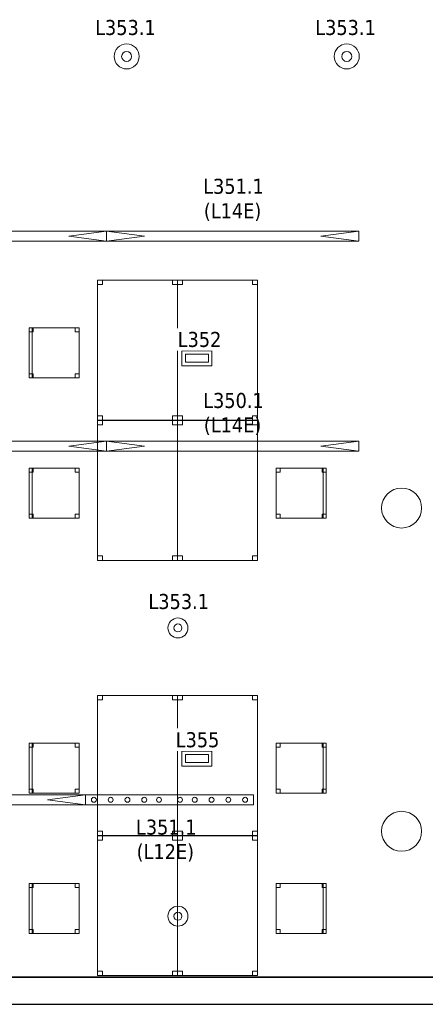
# Model space of a CAD drawing. Header units: metres. Extents: x 397.7 to 427.5, y 12.7 to 28.4.
# Tile 129 of 147: x 417.2 to 421.2, y 12.8 to 22.7. Entities that reach past the tile are written whole.
import ezdxf

# ---------------------------------------------------------------- set-up
doc = ezdxf.new("R2010")
doc.units = ezdxf.units.M
doc.layers.add('01_SUELOS', color=7, linetype='Continuous', lineweight=25, true_color=0x007f00)
for name, color, linetype, lineweight in [('02_MOBILIARIO', 7, 'Continuous', 18), ('A-COLS-____-MCUT', 7, 'Continuous', 18), ('A-COLS-____-OTLN', 7, 'Continuous', 18), ('A-DETL-____-MBND', 7, 'Continuous', 18), ('A-DETL-GENF-OTLN', 7, 'Continuous', 18), ('A-WALL-____-MCUT', 7, 'Continuous', 25), ('A-WALL-____-OTLN', 7, 'Continuous', 25), ('E-LITE-____-IDEN', 7, 'Continuous', 30), ('E-LITE-EQPM-IDEN', 7, 'Continuous', 30)]:
    doc.layers.add(name, color=color, linetype=linetype, lineweight=lineweight)
doc.styles.add('Tahoma_4', font='tahoma.ttf', dxfattribs={"height": 0.15})

# ---------------------------------------------------------------- blocks, each defined once
blk = doc.blocks.new('Family - Cadira d_Oficina_P3-156147-06_ENLLUMENAT_P3')
at = {"layer": 'A-DETL-____-MBND', "color": 253, "true_color": 0xaaaaaa}
for p, q in [((0, 0), (0, 0.5)), ((0, 0.5), (0.03, 0.5)), ((0.03, 0.5), (0, 0.5)), ((0, 0.5), (0, 0)), ((0, 0.46), (0, 0.5)), ((0, 0.5), (0.04, 0.5)), ((0.04, 0.5), (0, 0.5)), ((0, 0.5), (0, 0.46)), ((0, 0.5), (0.5, 0.5)), ((0, 0), (0, 0.5)), ((0.5, 0.5), (0, 0.5)), ((0, 0.5), (0, 0)), ((0.03, 0.5), (0.03, 0)), ((0.03, 0), (0.03, 0.5)), ((0.04, 0.5), (0.04, 0.46)), ((0.04, 0.46), (0.04, 0.5)), ((0.46, 0.46), (0.46, 0.5)), ((0.46, 0.5), (0.5, 0.5)), ((0.5, 0.5), (0.46, 0.5)), ((0.46, 0.5), (0.46, 0.46)), ((0.5, 0.5), (0.5, 0)), ((0.5, 0), (0.5, 0.5)), ((0.5, 0.5), (0.5, 0.46)), ((0.5, 0.46), (0.5, 0.5)), ((0.04, 0.46), (0, 0.46)), ((0, 0.46), (0.04, 0.46)), ((0.5, 0.46), (0.46, 0.46)), ((0.46, 0.46), (0.5, 0.46)), ((0, 0), (0, 0.04)), ((0, 0.04), (0.04, 0.04)), ((0.04, 0.04), (0, 0.04)), ((0, 0.04), (0, 0)), ((0.03, 0), (0, 0)), ((0, 0), (0.03, 0)), ((0.04, 0), (0, 0)), ((0, 0), (0.04, 0)), ((0.5, 0), (0, 0)), ((0, 0), (0.5, 0)), ((0.04, 0.04), (0.04, 0)), ((0.04, 0), (0.04, 0.04)), ((0.46, 0), (0.46, 0.04)), ((0.46, 0.04), (0.5, 0.04)), ((0.5, 0.04), (0.46, 0.04)), ((0.46, 0.04), (0.46, 0)), ((0.5, 0), (0.46, 0)), ((0.46, 0), (0.5, 0)), ((0.5, 0.04), (0.5, 0)), ((0.5, 0), (0.5, 0.04))]:
    blk.add_line(p, q, dxfattribs=at)
blk = doc.blocks.new('Family - Cadira d_Oficina_P3-156170-06_ENLLUMENAT_P3')
at = {"layer": 'A-DETL-____-MBND', "color": 253, "true_color": 0xaaaaaa}
for p, q in [((0, 0.5), (0.5, 0.5)), ((0, 0), (0, 0.5)), ((0.5, 0.5), (0, 0.5)), ((0, 0.5), (0, 0)), ((0, 0.46), (0, 0.5)), ((0, 0.5), (0.04, 0.5)), ((0.04, 0.5), (0, 0.5)), ((0, 0.5), (0, 0.46)), ((0, 0), (0, 0.5)), ((0, 0.5), (0.03, 0.5)), ((0.03, 0.5), (0, 0.5)), ((0, 0.5), (0, 0)), ((0.03, 0.5), (0.03, 0)), ((0.03, 0), (0.03, 0.5)), ((0.04, 0.5), (0.04, 0.46)), ((0.04, 0.46), (0.04, 0.5)), ((0.46, 0.46), (0.46, 0.5)), ((0.46, 0.5), (0.5, 0.5)), ((0.5, 0.5), (0.46, 0.5)), ((0.46, 0.5), (0.46, 0.46)), ((0.5, 0.5), (0.5, 0.46)), ((0.5, 0.46), (0.5, 0.5)), ((0.5, 0.5), (0.5, 0)), ((0.5, 0), (0.5, 0.5)), ((0.04, 0.46), (0, 0.46)), ((0, 0.46), (0.04, 0.46)), ((0.5, 0.46), (0.46, 0.46)), ((0.46, 0.46), (0.5, 0.46)), ((0, 0), (0, 0.04)), ((0, 0.04), (0.04, 0.04)), ((0.04, 0.04), (0, 0.04)), ((0, 0.04), (0, 0)), ((0.04, 0), (0, 0)), ((0, 0), (0.04, 0)), ((0.5, 0), (0, 0)), ((0, 0), (0.5, 0)), ((0.03, 0), (0, 0)), ((0, 0), (0.03, 0)), ((0.04, 0.04), (0.04, 0)), ((0.04, 0), (0.04, 0.04)), ((0.46, 0), (0.46, 0.04)), ((0.46, 0.04), (0.5, 0.04)), ((0.5, 0.04), (0.46, 0.04)), ((0.46, 0.04), (0.46, 0)), ((0.5, 0), (0.46, 0)), ((0.46, 0), (0.5, 0)), ((0.5, 0.04), (0.5, 0)), ((0.5, 0), (0.5, 0.04))]:
    blk.add_line(p, q, dxfattribs=at)
blk = doc.blocks.new('Family - Pilar P3-156191-06_ENLLUMENAT_P3')
at = {"layer": 'A-COLS-____-MCUT', "color": 253, "true_color": 0xaaaaaa}
for start, end in [(360, 180), (180, 360)]:
    blk.add_arc((0.2, 0.2), 0.2, start, end, dxfattribs=at)
at = {"layer": 'A-COLS-____-OTLN', "color": 253, "true_color": 0xaaaaaa}
for start, end in [(360, 180), (180, 360)]:
    blk.add_arc((0.2, 0.2), 0.2, start, end, dxfattribs=at)
blk = doc.blocks.new('Family - Taula 140X80_P3-156215-06_ENLLUMENAT_P3')
at = {"layer": 'A-DETL-____-MBND', "color": 253, "true_color": 0xaaaaaa}
for p, q in [((0, 1.3973), (0.8001, 1.3973)), ((0, 0), (0, 1.3973)), ((0.8001, 1.3973), (0, 1.3973)), ((0, 1.3973), (0, 0)), ((0, 1.3973), (0.05, 1.3973)), ((0, 1.3536), (0, 1.3973)), ((0.05, 1.3973), (0, 1.3973)), ((0, 1.3973), (0, 1.3536)), ((0.05, 1.3973), (0.05, 1.3536)), ((0.05, 1.3536), (0.05, 1.3973)), ((0.7501, 1.3973), (0.8001, 1.3973)), ((0.7501, 1.3536), (0.7501, 1.3973)), ((0.8001, 1.3973), (0.7501, 1.3973)), ((0.7501, 1.3973), (0.7501, 1.3536)), ((0.8001, 1.3973), (0.8001, 0)), ((0.8001, 0), (0.8001, 1.3973)), ((0.8001, 1.3973), (0.8001, 1.3536)), ((0.8001, 1.3536), (0.8001, 1.3973)), ((0.05, 1.3536), (0, 1.3536)), ((0, 1.3536), (0.05, 1.3536)), ((0.8001, 1.3536), (0.7501, 1.3536)), ((0.7501, 1.3536), (0.8001, 1.3536)), ((0, 0.0438), (0.05, 0.0438)), ((0, 0), (0, 0.0438)), ((0.05, 0.0438), (0, 0.0438)), ((0, 0.0438), (0, 0)), ((0, 0), (0.05, 0)), ((0.8001, 0), (0, 0)), ((0, 0), (0.8001, 0)), ((0.05, 0.0438), (0.05, 0)), ((0.05, 0), (0.05, 0.0438)), ((0.7501, 0.0438), (0.8001, 0.0438)), ((0.7501, 0), (0.7501, 0.0438)), ((0.8001, 0.0438), (0.7501, 0.0438)), ((0.7501, 0.0438), (0.7501, 0)), ((0.7501, 0), (0.8001, 0)), ((0.8001, 0.0438), (0.8001, 0)), ((0.8001, 0), (0.8001, 0.0438)), ((0.05, 0), (0, 0)), ((0.8001, 0), (0.7501, 0))]:
    blk.add_line(p, q, dxfattribs=at)
blk = doc.blocks.new('Family - Cadira d_Oficina_P3-156233-06_ENLLUMENAT_P3')
at = {"layer": 'A-DETL-____-MBND', "color": 253, "true_color": 0xaaaaaa}
for p, q in [((0, 0.46), (0, 0.5)), ((0, 0.5), (0.04, 0.5)), ((0.04, 0.5), (0, 0.5)), ((0, 0.5), (0, 0.46)), ((0, 0), (0, 0.5)), ((0, 0.5), (0.5, 0.5)), ((0.5, 0.5), (0, 0.5)), ((0, 0.5), (0, 0)), ((0.04, 0.5), (0.04, 0.46)), ((0.04, 0.46), (0.04, 0.5)), ((0.46, 0.46), (0.46, 0.5)), ((0.46, 0.5), (0.5, 0.5)), ((0.5, 0.5), (0.46, 0.5)), ((0.46, 0.5), (0.46, 0.46)), ((0.47, 0), (0.47, 0.5)), ((0.47, 0.5), (0.5, 0.5)), ((0.5, 0.5), (0.47, 0.5)), ((0.47, 0.5), (0.47, 0)), ((0.5, 0.5), (0.5, 0)), ((0.5, 0), (0.5, 0.5)), ((0.5, 0.5), (0.5, 0)), ((0.5, 0), (0.5, 0.5)), ((0.5, 0.5), (0.5, 0.46)), ((0.5, 0.46), (0.5, 0.5)), ((0.04, 0.46), (0, 0.46)), ((0, 0.46), (0.04, 0.46)), ((0.5, 0.46), (0.46, 0.46)), ((0.46, 0.46), (0.5, 0.46)), ((0, 0), (0, 0.04)), ((0, 0.04), (0.04, 0.04)), ((0.04, 0.04), (0, 0.04)), ((0, 0.04), (0, 0)), ((0.04, 0), (0, 0)), ((0, 0), (0.04, 0)), ((0.5, 0), (0, 0)), ((0, 0), (0.5, 0)), ((0.04, 0.04), (0.04, 0)), ((0.04, 0), (0.04, 0.04)), ((0.46, 0), (0.46, 0.04)), ((0.46, 0.04), (0.5, 0.04)), ((0.5, 0.04), (0.46, 0.04)), ((0.46, 0.04), (0.46, 0)), ((0.5, 0), (0.46, 0)), ((0.46, 0), (0.5, 0)), ((0.5, 0), (0.47, 0)), ((0.5, 0.04), (0.5, 0)), ((0.5, 0), (0.5, 0.04)), ((0.47, 0), (0.5, 0))]:
    blk.add_line(p, q, dxfattribs=at)
blk = doc.blocks.new('Family - Taula 140X80_P3-156241-06_ENLLUMENAT_P3')
at = {"layer": 'A-DETL-____-MBND', "color": 253, "true_color": 0xaaaaaa}
for p, q in [((0, 0), (0, 1.3973)), ((0, 1.3973), (0.8001, 1.3973)), ((0.8001, 1.3973), (0, 1.3973)), ((0, 1.3973), (0, 0)), ((0, 1.3536), (0, 1.3973)), ((0, 1.3973), (0.05, 1.3973)), ((0.05, 1.3973), (0, 1.3973)), ((0, 1.3973), (0, 1.3536)), ((0.05, 1.3973), (0.05, 1.3536)), ((0.05, 1.3536), (0.05, 1.3973)), ((0.7501, 1.3536), (0.7501, 1.3973)), ((0.7501, 1.3973), (0.8001, 1.3973)), ((0.8001, 1.3973), (0.7501, 1.3973)), ((0.7501, 1.3973), (0.7501, 1.3536)), ((0.8001, 1.3973), (0.8001, 0)), ((0.8001, 0), (0.8001, 1.3973)), ((0.8001, 1.3973), (0.8001, 1.3536)), ((0.8001, 1.3536), (0.8001, 1.3973)), ((0.05, 1.3536), (0, 1.3536)), ((0, 1.3536), (0.05, 1.3536)), ((0.8001, 1.3536), (0.7501, 1.3536)), ((0.7501, 1.3536), (0.8001, 1.3536)), ((0, 0), (0, 0.0438)), ((0, 0.0438), (0.05, 0.0438)), ((0.05, 0.0438), (0, 0.0438)), ((0, 0.0438), (0, 0)), ((0.05, 0.0438), (0.05, 0)), ((0.05, 0), (0.05, 0.0438)), ((0.7501, 0), (0.7501, 0.0438)), ((0.7501, 0.0438), (0.8001, 0.0438)), ((0.8001, 0.0438), (0.7501, 0.0438)), ((0.7501, 0.0438), (0.7501, 0)), ((0.7501, 0), (0.8001, 0)), ((0.8001, 0.0438), (0.8001, 0)), ((0.8001, 0), (0.8001, 0.0438)), ((0.8001, 0), (0, 0)), ((0, 0), (0.8001, 0)), ((0.05, 0), (0, 0)), ((0, 0), (0.05, 0)), ((0.8001, 0), (0.7501, 0))]:
    blk.add_line(p, q, dxfattribs=at)
blk = doc.blocks.new('Family - Taula 140X80_P3-156276-06_ENLLUMENAT_P3')
at = {"layer": 'A-DETL-____-MBND', "color": 253, "true_color": 0xaaaaaa}
for p, q in [((0, 1.3973), (0.8001, 1.3973)), ((0, 0), (0, 1.3973)), ((0.8001, 1.3973), (0, 1.3973)), ((0, 1.3973), (0, 0)), ((0, 1.3973), (0.05, 1.3973)), ((0, 1.3536), (0, 1.3973)), ((0.05, 1.3973), (0, 1.3973)), ((0, 1.3973), (0, 1.3536)), ((0.05, 1.3973), (0.05, 1.3536)), ((0.05, 1.3536), (0.05, 1.3973)), ((0.7501, 1.3973), (0.8001, 1.3973)), ((0.7501, 1.3536), (0.7501, 1.3973)), ((0.8001, 1.3973), (0.7501, 1.3973)), ((0.7501, 1.3973), (0.7501, 1.3536)), ((0.8001, 1.3973), (0.8001, 0)), ((0.8001, 0), (0.8001, 1.3973)), ((0.8001, 1.3973), (0.8001, 1.3536)), ((0.8001, 1.3536), (0.8001, 1.3973)), ((0.05, 1.3536), (0, 1.3536)), ((0, 1.3536), (0.05, 1.3536)), ((0.8001, 1.3536), (0.7501, 1.3536)), ((0.7501, 1.3536), (0.8001, 1.3536)), ((0, 0.0438), (0.05, 0.0438)), ((0, 0), (0, 0.0438)), ((0.05, 0.0438), (0, 0.0438)), ((0, 0.0438), (0, 0)), ((0.8001, 0), (0, 0)), ((0, 0), (0.8001, 0)), ((0, 0), (0.05, 0)), ((0.05, 0.0438), (0.05, 0)), ((0.05, 0), (0.05, 0.0438)), ((0.7501, 0.0438), (0.8001, 0.0438)), ((0.7501, 0), (0.7501, 0.0438)), ((0.8001, 0.0438), (0.7501, 0.0438)), ((0.7501, 0.0438), (0.7501, 0)), ((0.7501, 0), (0.8001, 0)), ((0.8001, 0.0438), (0.8001, 0)), ((0.8001, 0), (0.8001, 0.0438)), ((0.05, 0), (0, 0)), ((0.8001, 0), (0.7501, 0))]:
    blk.add_line(p, q, dxfattribs=at)
blk = doc.blocks.new('Family - Taula 140X80_P3-156409-06_ENLLUMENAT_P3')
at = {"layer": 'A-DETL-____-MBND', "color": 253, "true_color": 0xaaaaaa}
for p, q in [((0, 1.3973), (0.8001, 1.3973)), ((0, 0), (0, 1.3973)), ((0.8001, 1.3973), (0, 1.3973)), ((0, 1.3973), (0, 0)), ((0, 1.3973), (0.05, 1.3973)), ((0, 1.3536), (0, 1.3973)), ((0.05, 1.3973), (0, 1.3973)), ((0, 1.3973), (0, 1.3536)), ((0.05, 1.3973), (0.05, 1.3536)), ((0.05, 1.3536), (0.05, 1.3973)), ((0.7501, 1.3973), (0.8001, 1.3973)), ((0.7501, 1.3536), (0.7501, 1.3973)), ((0.8001, 1.3973), (0.7501, 1.3973)), ((0.7501, 1.3973), (0.7501, 1.3536)), ((0.8001, 1.3973), (0.8001, 0)), ((0.8001, 0), (0.8001, 1.3973)), ((0.8001, 1.3973), (0.8001, 1.3536)), ((0.8001, 1.3536), (0.8001, 1.3973)), ((0.05, 1.3536), (0, 1.3536)), ((0, 1.3536), (0.05, 1.3536)), ((0.8001, 1.3536), (0.7501, 1.3536)), ((0.7501, 1.3536), (0.8001, 1.3536)), ((0, 0.0437), (0.05, 0.0437)), ((0.05, 0.0437), (0, 0.0437)), ((0, 0), (0, 0.0437)), ((0, 0.0437), (0, 0)), ((0.8001, 0), (0, 0)), ((0, 0), (0.8001, 0)), ((0.05, 0), (0, 0)), ((0.05, 0.0437), (0.05, 0)), ((0.05, 0), (0.05, 0.0437)), ((0.7501, 0.0437), (0.8001, 0.0437)), ((0.7501, 0), (0.7501, 0.0437)), ((0.8001, 0.0437), (0.7501, 0.0437)), ((0.7501, 0.0437), (0.7501, 0)), ((0.8001, 0.0437), (0.8001, 0)), ((0.8001, 0), (0.8001, 0.0437)), ((0, 0), (0.05, 0)), ((0.8001, 0), (0.7501, 0)), ((0.7501, 0), (0.8001, 0))]:
    blk.add_line(p, q, dxfattribs=at)
blk = doc.blocks.new('Family - Paviment P3-156431-06_ENLLUMENAT_P3')
at = {"layer": '01_SUELOS', "color": 9, "true_color": 0xaad4aa}
for p, q in [((0, 0), (25.4182, 0)), ((25.4182, 0), (0, 0))]:
    blk.add_line(p, q, dxfattribs=at)
blk = doc.blocks.new('Family - Cadira d_Oficina_P3-156442-06_ENLLUMENAT_P3')
at = {"layer": 'A-DETL-____-MBND', "color": 253, "true_color": 0xaaaaaa}
for p, q in [((0, 0), (0, 0.5)), ((0, 0.5), (0.03, 0.5)), ((0.03, 0.5), (0, 0.5)), ((0, 0.5), (0, 0)), ((0, 0.5), (0.5, 0.5)), ((0, 0), (0, 0.5)), ((0.5, 0.5), (0, 0.5)), ((0, 0.5), (0, 0)), ((0, 0.46), (0, 0.5)), ((0, 0.5), (0.04, 0.5)), ((0.04, 0.5), (0, 0.5)), ((0, 0.5), (0, 0.46)), ((0.03, 0.5), (0.03, 0)), ((0.03, 0), (0.03, 0.5)), ((0.04, 0.5), (0.04, 0.46)), ((0.04, 0.46), (0.04, 0.5)), ((0.46, 0.46), (0.46, 0.5)), ((0.46, 0.5), (0.5, 0.5)), ((0.5, 0.5), (0.46, 0.5)), ((0.46, 0.5), (0.46, 0.46)), ((0.5, 0.5), (0.5, 0.46)), ((0.5, 0.46), (0.5, 0.5)), ((0.5, 0.5), (0.5, 0)), ((0.5, 0), (0.5, 0.5)), ((0.04, 0.46), (0, 0.46)), ((0, 0.46), (0.04, 0.46)), ((0.5, 0.46), (0.46, 0.46)), ((0.46, 0.46), (0.5, 0.46)), ((0, 0), (0, 0.04)), ((0, 0.04), (0.04, 0.04)), ((0.04, 0.04), (0, 0.04)), ((0, 0.04), (0, 0)), ((0.04, 0), (0, 0)), ((0.03, 0), (0, 0)), ((0, 0), (0.03, 0)), ((0.5, 0), (0, 0)), ((0, 0), (0.5, 0)), ((0.04, 0.04), (0.04, 0)), ((0.04, 0), (0.04, 0.04)), ((0.46, 0), (0.46, 0.04)), ((0.46, 0.04), (0.5, 0.04)), ((0.5, 0.04), (0.46, 0.04)), ((0.46, 0.04), (0.46, 0)), ((0.5, 0), (0.46, 0)), ((0.46, 0), (0.5, 0)), ((0.5, 0.04), (0.5, 0)), ((0.5, 0), (0.5, 0.04)), ((0, 0), (0.04, 0))]:
    blk.add_line(p, q, dxfattribs=at)
blk = doc.blocks.new('Family - Taula 140X80_P3-156522-06_ENLLUMENAT_P3')
at = {"layer": 'A-DETL-____-MBND', "color": 253, "true_color": 0xaaaaaa}
for p, q in [((0, 1.3536), (0, 1.3973)), ((0, 1.3973), (0.05, 1.3973)), ((0.05, 1.3973), (0, 1.3973)), ((0, 1.3973), (0, 1.3536)), ((0, 0), (0, 1.3973)), ((0, 1.3973), (0.8001, 1.3973)), ((0.8001, 1.3973), (0, 1.3973)), ((0, 1.3973), (0, 0)), ((0.05, 1.3973), (0.05, 1.3536)), ((0.05, 1.3536), (0.05, 1.3973)), ((0.7501, 1.3536), (0.7501, 1.3973)), ((0.7501, 1.3973), (0.8001, 1.3973)), ((0.8001, 1.3973), (0.7501, 1.3973)), ((0.7501, 1.3973), (0.7501, 1.3536)), ((0.8001, 1.3973), (0.8001, 0)), ((0.8001, 0), (0.8001, 1.3973)), ((0.8001, 1.3973), (0.8001, 1.3536)), ((0.8001, 1.3536), (0.8001, 1.3973)), ((0.05, 1.3536), (0, 1.3536)), ((0, 1.3536), (0.05, 1.3536)), ((0.8001, 1.3536), (0.7501, 1.3536)), ((0.7501, 1.3536), (0.8001, 1.3536)), ((0, 0), (0, 0.0437)), ((0, 0.0437), (0.05, 0.0437)), ((0.05, 0.0437), (0, 0.0437)), ((0, 0.0437), (0, 0)), ((0.05, 0.0437), (0.05, 0)), ((0.05, 0), (0.05, 0.0437)), ((0.7501, 0), (0.7501, 0.0437)), ((0.7501, 0.0437), (0.8001, 0.0437)), ((0.8001, 0.0437), (0.7501, 0.0437)), ((0.7501, 0.0437), (0.7501, 0)), ((0.8001, 0.0437), (0.8001, 0)), ((0.8001, 0), (0.8001, 0.0437)), ((0.8001, 0), (0, 0)), ((0, 0), (0.8001, 0)), ((0.05, 0), (0, 0)), ((0, 0), (0.05, 0)), ((0.8001, 0), (0.7501, 0)), ((0.7501, 0), (0.8001, 0))]:
    blk.add_line(p, q, dxfattribs=at)
blk = doc.blocks.new('Family - Mur P3-156572-06_ENLLUMENAT_P3')
at = {"layer": 'A-WALL-____-MCUT', "color": 253, "true_color": 0xaaaaaa}
for p, q in [((25.4717, 0.27), (0.0535, 0.27)), ((0, 0), (25.4157, 0))]:
    blk.add_line(p, q, dxfattribs=at)
at = {"layer": 'A-WALL-____-OTLN', "color": 253, "true_color": 0xaaaaaa}
for p, q in [((25.4717, 0.27), (0.0535, 0.27)), ((0, 0), (25.4157, 0))]:
    blk.add_line(p, q, dxfattribs=at)
at = {"layer": 'A-WALL-____-OTLN', "color": 253, "lineweight": 18, "true_color": 0xaaaaaa}
blk.add_line((0, 0), (25.4157, 0), dxfattribs=at)
blk = doc.blocks.new('Family - Taula 140X80_P3-156620-06_ENLLUMENAT_P3')
at = {"layer": 'A-DETL-____-MBND', "color": 253, "true_color": 0xaaaaaa}
for p, q in [((0, 1.3973), (0.05, 1.3973)), ((0, 1.3536), (0, 1.3973)), ((0.05, 1.3973), (0, 1.3973)), ((0, 1.3973), (0, 1.3536)), ((0, 1.3973), (0.8001, 1.3973)), ((0, 0), (0, 1.3973)), ((0.8001, 1.3973), (0, 1.3973)), ((0, 1.3973), (0, 0)), ((0.05, 1.3973), (0.05, 1.3536)), ((0.05, 1.3536), (0.05, 1.3973)), ((0.7501, 1.3973), (0.8001, 1.3973)), ((0.7501, 1.3536), (0.7501, 1.3973)), ((0.8001, 1.3973), (0.7501, 1.3973)), ((0.7501, 1.3973), (0.7501, 1.3536)), ((0.8001, 1.3973), (0.8001, 0)), ((0.8001, 0), (0.8001, 1.3973)), ((0.8001, 1.3973), (0.8001, 1.3536)), ((0.8001, 1.3536), (0.8001, 1.3973)), ((0.05, 1.3536), (0, 1.3536)), ((0, 1.3536), (0.05, 1.3536)), ((0.8001, 1.3536), (0.7501, 1.3536)), ((0.7501, 1.3536), (0.8001, 1.3536)), ((0, 0.0437), (0.05, 0.0437)), ((0.05, 0.0437), (0, 0.0437)), ((0, 0), (0, 0.0437)), ((0, 0.0437), (0, 0)), ((0.05, 0), (0, 0)), ((0.8001, 0), (0, 0)), ((0, 0), (0.8001, 0)), ((0.05, 0.0437), (0.05, 0)), ((0.05, 0), (0.05, 0.0437)), ((0.7501, 0.0437), (0.8001, 0.0437)), ((0.7501, 0), (0.7501, 0.0437)), ((0.8001, 0.0437), (0.7501, 0.0437)), ((0.7501, 0.0437), (0.7501, 0)), ((0.8001, 0.0437), (0.8001, 0)), ((0.8001, 0), (0.8001, 0.0437)), ((0, 0), (0.05, 0)), ((0.8001, 0), (0.7501, 0)), ((0.7501, 0), (0.8001, 0))]:
    blk.add_line(p, q, dxfattribs=at)
blk = doc.blocks.new('Family - Taula 140X80_P3-156638-06_ENLLUMENAT_P3')
at = {"layer": 'A-DETL-____-MBND', "color": 253, "true_color": 0xaaaaaa}
for p, q in [((0, 0), (0, 1.3973)), ((0, 1.3973), (0.8001, 1.3973)), ((0.8001, 1.3973), (0, 1.3973)), ((0, 1.3973), (0, 0)), ((0, 1.3536), (0, 1.3973)), ((0, 1.3973), (0.05, 1.3973)), ((0.05, 1.3973), (0, 1.3973)), ((0, 1.3973), (0, 1.3536)), ((0.05, 1.3973), (0.05, 1.3536)), ((0.05, 1.3536), (0.05, 1.3973)), ((0.7501, 1.3536), (0.7501, 1.3973)), ((0.7501, 1.3973), (0.8001, 1.3973)), ((0.8001, 1.3973), (0.7501, 1.3973)), ((0.7501, 1.3973), (0.7501, 1.3536)), ((0.8001, 1.3973), (0.8001, 0)), ((0.8001, 0), (0.8001, 1.3973)), ((0.8001, 1.3973), (0.8001, 1.3536)), ((0.8001, 1.3536), (0.8001, 1.3973)), ((0.05, 1.3536), (0, 1.3536)), ((0, 1.3536), (0.05, 1.3536)), ((0.8001, 1.3536), (0.7501, 1.3536)), ((0.7501, 1.3536), (0.8001, 1.3536)), ((0, 0), (0, 0.0437)), ((0, 0.0437), (0.05, 0.0437)), ((0.05, 0.0437), (0, 0.0437)), ((0, 0.0437), (0, 0)), ((0.05, 0.0437), (0.05, 0)), ((0.05, 0), (0.05, 0.0437)), ((0.7501, 0), (0.7501, 0.0437)), ((0.7501, 0.0437), (0.8001, 0.0437)), ((0.8001, 0.0437), (0.7501, 0.0437)), ((0.7501, 0.0437), (0.7501, 0)), ((0.8001, 0.0437), (0.8001, 0)), ((0.8001, 0), (0.8001, 0.0437)), ((0.05, 0), (0, 0)), ((0, 0), (0.05, 0)), ((0.8001, 0), (0, 0)), ((0, 0), (0.8001, 0)), ((0.8001, 0), (0.7501, 0)), ((0.7501, 0), (0.8001, 0))]:
    blk.add_line(p, q, dxfattribs=at)
blk = doc.blocks.new('Family - Cadira d_Oficina_P3-156662-06_ENLLUMENAT_P3')
at = {"layer": 'A-DETL-____-MBND', "color": 253, "true_color": 0xaaaaaa}
for p, q in [((0, 0), (0, 0.5)), ((0, 0.5), (0.5, 0.5)), ((0.5, 0.5), (0, 0.5)), ((0, 0.5), (0, 0)), ((0, 0.46), (0, 0.5)), ((0, 0.5), (0.04, 0.5)), ((0.04, 0.5), (0, 0.5)), ((0, 0.5), (0, 0.46)), ((0.04, 0.5), (0.04, 0.46)), ((0.04, 0.46), (0.04, 0.5)), ((0.46, 0.46), (0.46, 0.5)), ((0.46, 0.5), (0.5, 0.5)), ((0.5, 0.5), (0.46, 0.5)), ((0.46, 0.5), (0.46, 0.46)), ((0.47, 0), (0.47, 0.5)), ((0.47, 0.5), (0.5, 0.5)), ((0.5, 0.5), (0.47, 0.5)), ((0.47, 0.5), (0.47, 0)), ((0.5, 0.5), (0.5, 0)), ((0.5, 0), (0.5, 0.5)), ((0.5, 0.5), (0.5, 0.46)), ((0.5, 0.46), (0.5, 0.5)), ((0.5, 0.5), (0.5, 0)), ((0.5, 0), (0.5, 0.5)), ((0.04, 0.46), (0, 0.46)), ((0, 0.46), (0.04, 0.46)), ((0.5, 0.46), (0.46, 0.46)), ((0.46, 0.46), (0.5, 0.46)), ((0, 0), (0, 0.04)), ((0, 0.04), (0.04, 0.04)), ((0.04, 0.04), (0, 0.04)), ((0, 0.04), (0, 0)), ((0.04, 0), (0, 0)), ((0, 0), (0.04, 0)), ((0.04, 0.04), (0.04, 0)), ((0.04, 0), (0.04, 0.04)), ((0.46, 0), (0.46, 0.04)), ((0.46, 0.04), (0.5, 0.04)), ((0.5, 0.04), (0.46, 0.04)), ((0.46, 0.04), (0.46, 0)), ((0.5, 0), (0.46, 0)), ((0.5, 0), (0.47, 0)), ((0.5, 0.04), (0.5, 0)), ((0.5, 0), (0.5, 0.04)), ((0.5, 0), (0, 0)), ((0, 0), (0.5, 0)), ((0.46, 0), (0.5, 0)), ((0.47, 0), (0.5, 0))]:
    blk.add_line(p, q, dxfattribs=at)
blk = doc.blocks.new('Family - Pilar P3-156736-06_ENLLUMENAT_P3')
at = {"layer": 'A-COLS-____-MCUT', "color": 253, "true_color": 0xaaaaaa}
for start, end in [(360, 180), (180, 360)]:
    blk.add_arc((0.2, 0.2), 0.2, start, end, dxfattribs=at)
at = {"layer": 'A-COLS-____-OTLN', "color": 253, "true_color": 0xaaaaaa}
for start, end in [(360, 180), (180, 360)]:
    blk.add_arc((0.2, 0.2), 0.2, start, end, dxfattribs=at)
blk = doc.blocks.new('Family - Taula 140X80_P3-156744-06_ENLLUMENAT_P3')
at = {"layer": 'A-DETL-____-MBND', "color": 253, "true_color": 0xaaaaaa}
for p, q in [((0, 0), (0, 1.3973)), ((0, 1.3973), (0.8001, 1.3973)), ((0.8001, 1.3973), (0, 1.3973)), ((0, 1.3973), (0, 0)), ((0, 1.3536), (0, 1.3973)), ((0, 1.3973), (0.05, 1.3973)), ((0.05, 1.3973), (0, 1.3973)), ((0, 1.3973), (0, 1.3536)), ((0.05, 1.3973), (0.05, 1.3536)), ((0.05, 1.3536), (0.05, 1.3973)), ((0.7501, 1.3536), (0.7501, 1.3973)), ((0.7501, 1.3973), (0.8001, 1.3973)), ((0.8001, 1.3973), (0.7501, 1.3973)), ((0.7501, 1.3973), (0.7501, 1.3536)), ((0.8001, 1.3973), (0.8001, 0)), ((0.8001, 0), (0.8001, 1.3973)), ((0.8001, 1.3973), (0.8001, 1.3536)), ((0.8001, 1.3536), (0.8001, 1.3973)), ((0.05, 1.3536), (0, 1.3536)), ((0, 1.3536), (0.05, 1.3536)), ((0.8001, 1.3536), (0.7501, 1.3536)), ((0.7501, 1.3536), (0.8001, 1.3536)), ((0, 0), (0, 0.0438)), ((0, 0.0438), (0.05, 0.0438)), ((0.05, 0.0438), (0, 0.0438)), ((0, 0.0438), (0, 0)), ((0.05, 0.0438), (0.05, 0)), ((0.05, 0), (0.05, 0.0438)), ((0.7501, 0), (0.7501, 0.0438)), ((0.7501, 0.0438), (0.8001, 0.0438)), ((0.8001, 0.0438), (0.7501, 0.0438)), ((0.7501, 0.0438), (0.7501, 0)), ((0.7501, 0), (0.8001, 0)), ((0.8001, 0.0438), (0.8001, 0)), ((0.8001, 0), (0.8001, 0.0438)), ((0.8001, 0), (0, 0)), ((0, 0), (0.8001, 0)), ((0.05, 0), (0, 0)), ((0, 0), (0.05, 0)), ((0.8001, 0), (0.7501, 0))]:
    blk.add_line(p, q, dxfattribs=at)
blk = doc.blocks.new('Family - Cadira d_Oficina_P3-156755-06_ENLLUMENAT_P3')
at = {"layer": 'A-DETL-____-MBND', "color": 253, "true_color": 0xaaaaaa}
for p, q in [((0, 0), (0, 0.5)), ((0, 0.5), (0.03, 0.5)), ((0.03, 0.5), (0, 0.5)), ((0, 0.5), (0, 0)), ((0, 0.5), (0.5, 0.5)), ((0, 0), (0, 0.5)), ((0.5, 0.5), (0, 0.5)), ((0, 0.5), (0, 0)), ((0, 0.46), (0, 0.5)), ((0, 0.5), (0.04, 0.5)), ((0.04, 0.5), (0, 0.5)), ((0, 0.5), (0, 0.46)), ((0.03, 0.5), (0.03, 0)), ((0.03, 0), (0.03, 0.5)), ((0.04, 0.5), (0.04, 0.46)), ((0.04, 0.46), (0.04, 0.5)), ((0.46, 0.46), (0.46, 0.5)), ((0.46, 0.5), (0.5, 0.5)), ((0.5, 0.5), (0.46, 0.5)), ((0.46, 0.5), (0.46, 0.46)), ((0.5, 0.5), (0.5, 0)), ((0.5, 0), (0.5, 0.5)), ((0.5, 0.5), (0.5, 0.46)), ((0.5, 0.46), (0.5, 0.5)), ((0.04, 0.46), (0, 0.46)), ((0, 0.46), (0.04, 0.46)), ((0.5, 0.46), (0.46, 0.46)), ((0.46, 0.46), (0.5, 0.46)), ((0, 0), (0, 0.04)), ((0, 0.04), (0.04, 0.04)), ((0.04, 0.04), (0, 0.04)), ((0, 0.04), (0, 0)), ((0.03, 0), (0, 0)), ((0, 0), (0.03, 0)), ((0.04, 0), (0, 0)), ((0.5, 0), (0, 0)), ((0, 0), (0.5, 0)), ((0.04, 0.04), (0.04, 0)), ((0.04, 0), (0.04, 0.04)), ((0.46, 0), (0.46, 0.04)), ((0.46, 0.04), (0.5, 0.04)), ((0.5, 0.04), (0.46, 0.04)), ((0.46, 0.04), (0.46, 0)), ((0.5, 0), (0.46, 0)), ((0.46, 0), (0.5, 0)), ((0.5, 0.04), (0.5, 0)), ((0.5, 0), (0.5, 0.04)), ((0, 0), (0.04, 0))]:
    blk.add_line(p, q, dxfattribs=at)
blk = doc.blocks.new('Family - Cadira d_Oficina_P3-156797-06_ENLLUMENAT_P3')
at = {"layer": 'A-DETL-____-MBND', "color": 253, "true_color": 0xaaaaaa}
for p, q in [((0, 0.46), (0, 0.5)), ((0, 0.5), (0.04, 0.5)), ((0.04, 0.5), (0, 0.5)), ((0, 0.5), (0, 0.46)), ((0, 0), (0, 0.5)), ((0, 0.5), (0.5, 0.5)), ((0.5, 0.5), (0, 0.5)), ((0, 0.5), (0, 0)), ((0.04, 0.5), (0.04, 0.46)), ((0.04, 0.46), (0.04, 0.5)), ((0.46, 0.46), (0.46, 0.5)), ((0.46, 0.5), (0.5, 0.5)), ((0.5, 0.5), (0.46, 0.5)), ((0.46, 0.5), (0.46, 0.46)), ((0.47, 0), (0.47, 0.5)), ((0.47, 0.5), (0.5, 0.5)), ((0.5, 0.5), (0.47, 0.5)), ((0.47, 0.5), (0.47, 0)), ((0.5, 0.5), (0.5, 0)), ((0.5, 0), (0.5, 0.5)), ((0.5, 0.5), (0.5, 0)), ((0.5, 0), (0.5, 0.5)), ((0.5, 0.5), (0.5, 0.46)), ((0.5, 0.46), (0.5, 0.5)), ((0.04, 0.46), (0, 0.46)), ((0, 0.46), (0.04, 0.46)), ((0.5, 0.46), (0.46, 0.46)), ((0.46, 0.46), (0.5, 0.46)), ((0, 0), (0, 0.04)), ((0, 0.04), (0.04, 0.04)), ((0.04, 0.04), (0, 0.04)), ((0, 0.04), (0, 0)), ((0.04, 0), (0, 0)), ((0, 0), (0.04, 0)), ((0.04, 0.04), (0.04, 0)), ((0.04, 0), (0.04, 0.04)), ((0.46, 0), (0.46, 0.04)), ((0.46, 0.04), (0.5, 0.04)), ((0.5, 0.04), (0.46, 0.04)), ((0.46, 0.04), (0.46, 0)), ((0.5, 0), (0.46, 0)), ((0.5, 0), (0.47, 0)), ((0.5, 0.04), (0.5, 0)), ((0.5, 0), (0.5, 0.04)), ((0.5, 0), (0, 0)), ((0, 0), (0.5, 0)), ((0.46, 0), (0.5, 0)), ((0.47, 0), (0.5, 0))]:
    blk.add_line(p, q, dxfattribs=at)
blk = doc.blocks.new('LONDR55-XX_ZZ-ARQ-CAA-M3D-Londres55_ifc-1-06_ENLLUMENAT_P3')
at = {"layer": '01_SUELOS', "color": 253, "lineweight": 18, "true_color": 0xaaaaaa}
blk.add_blockref('Family - Paviment P3-156431-06_ENLLUMENAT_P3', (398.2952, 13.1106), dxfattribs=at)
at = {"layer": '02_MOBILIARIO', "color": 253, "lineweight": 18, "true_color": 0xaaaaaa}
for name, p in [('Family - Taula 140X80_P3-156522-06_ENLLUMENAT_P3', (417.9528, 18.6781)), ('Family - Taula 140X80_P3-156620-06_ENLLUMENAT_P3', (418.7529, 18.6781)), ('Family - Cadira d_Oficina_P3-156170-06_ENLLUMENAT_P3', (417.2687, 19.0992)), ('Family - Taula 140X80_P3-156638-06_ENLLUMENAT_P3', (417.9528, 17.2769)), ('Family - Taula 140X80_P3-156409-06_ENLLUMENAT_P3', (418.7529, 17.2769)), ('Family - Cadira d_Oficina_P3-156147-06_ENLLUMENAT_P3', (417.2687, 17.698)), ('Family - Cadira d_Oficina_P3-156233-06_ENLLUMENAT_P3', (419.7371, 17.698)), ('Family - Taula 140X80_P3-156744-06_ENLLUMENAT_P3', (417.9528, 14.5281)), ('Family - Taula 140X80_P3-156276-06_ENLLUMENAT_P3', (418.7529, 14.5281)), ('Family - Cadira d_Oficina_P3-156755-06_ENLLUMENAT_P3', (417.2687, 14.9492)), ('Family - Cadira d_Oficina_P3-156662-06_ENLLUMENAT_P3', (419.7371, 14.9492)), ('Family - Taula 140X80_P3-156241-06_ENLLUMENAT_P3', (417.9528, 13.1269)), ('Family - Taula 140X80_P3-156215-06_ENLLUMENAT_P3', (418.7529, 13.1269)), ('Family - Cadira d_Oficina_P3-156442-06_ENLLUMENAT_P3', (417.2687, 13.548)), ('Family - Cadira d_Oficina_P3-156797-06_ENLLUMENAT_P3', (419.7371, 13.548))]:
    blk.add_blockref(name, p, dxfattribs=at)
at = {"layer": 'A-COLS-____-OTLN', "color": 253, "lineweight": 18, "true_color": 0xaaaaaa}
for name, p in [('Family - Pilar P3-156191-06_ENLLUMENAT_P3', (420.792, 17.5995)), ('Family - Pilar P3-156736-06_ENLLUMENAT_P3', (420.792, 14.3695))]:
    blk.add_blockref(name, p, dxfattribs=at)
at = {"layer": 'A-WALL-____-OTLN', "color": 253, "lineweight": 18, "true_color": 0xaaaaaa}
blk.add_blockref('Family - Mur P3-156572-06_ENLLUMENAT_P3', (398.2417, 12.8406), dxfattribs=at)
blk = doc.blocks.new('ZYR_06_02_05 LLuminària Suspesa - L 14 E-850698-06_ENLLUMENAT_P3')
at = {"layer": 'A-DETL-GENF-OTLN', "color": 92, "true_color": 0x00c400}
for p, q in [((-1.26, 0.05), (1.26, 0.05)), ((-1.26, -0.05), (-1.26, 0.05)), ((-1.26, 0.05), (-0.882, 0)), ((-0.882, 0), (-1.26, -0.05)), ((0.882, 0), (1.26, 0.05)), ((0.882, 0), (1.26, -0.05)), ((1.26, 0.05), (1.26, -0.05)), ((1.26, -0.05), (-1.26, -0.05))]:
    blk.add_line(p, q, dxfattribs=at)
blk = doc.blocks.new('ZYR_06_02_02 Down Superficie - L 03-326956-06_ENLLUMENAT_P3')
at = {"layer": 'A-DETL-GENF-OTLN', "color": 92, "true_color": 0x00c400}
for radius in [0.125, 0.05]:
    blk.add_circle((0, 0), radius, dxfattribs=at)
blk = doc.blocks.new('ZYR_06_02_02 Down Superficie - L 03-834902-06_ENLLUMENAT_P3')
at = {"layer": 'A-DETL-GENF-OTLN', "color": 92, "true_color": 0x00c400}
for radius in [0.1, 0.04]:
    blk.add_circle((0, 0), radius, dxfattribs=at)
blk = doc.blocks.new('ZYR_06_02_05 LLuminària Suspesa - L 12 E-850704-06_ENLLUMENAT_P3')
at = {"layer": 'A-DETL-GENF-OTLN', "color": 92, "true_color": 0x00c400}
for p, q in [((-0.84, 0.05), (0.84, 0.05)), ((-0.84, -0.05), (-0.84, 0.05)), ((0.84, 0.05), (0.84, -0.05)), ((0.84, -0.05), (-0.84, -0.05))]:
    blk.add_line(p, q, dxfattribs=at)
for centre in [(-0.756, 0), (-0.588, 0), (-0.42, 0), (-0.252, 0), (-0.105, 0), (0.105, 0), (0.252, 0), (0.42, 0), (0.588, 0), (0.756, 0)]:
    blk.add_circle(centre, 0.025, dxfattribs=at)
blk = doc.blocks.new('ZYR_06_03 Emer Sostre Rect - 01 Emergencia Superficie 01-829055-06_ENLLUMENAT_P3')
at = {"layer": 'A-DETL-GENF-OTLN', "color": 6, "true_color": 0xff00ff}
for p, q in [((-0.15, 0.075), (0.15, 0.075)), ((-0.15, -0.075), (-0.15, 0.075)), ((-0.1157, 0.0407), (0.1157, 0.0407)), ((-0.1157, -0.0407), (-0.1157, 0.0407)), ((0.1157, 0.0407), (0.1157, -0.0407)), ((0.15, 0.075), (0.15, -0.075)), ((0.15, -0.075), (-0.15, -0.075)), ((0.1157, -0.0407), (-0.1157, -0.0407))]:
    blk.add_line(p, q, dxfattribs=at)

msp = doc.modelspace()

# ---------------------------------------------------------------- block references
at = {"lineweight": 5}
msp.add_blockref('LONDR55-XX_ZZ-ARQ-CAA-M3D-Londres55_ifc-1-06_ENLLUMENAT_P3', (0, 0), dxfattribs=at)
at = {"layer": 'A-DETL-GENF-OTLN', "color": 92, "true_color": 0x00c400}
for name, p in [('ZYR_06_02_02 Down Superficie - L 03-326956-06_ENLLUMENAT_P3', (418.244, 22.312)), ('ZYR_06_02_02 Down Superficie - L 03-326956-06_ENLLUMENAT_P3', (420.444, 22.312)), ('ZYR_06_02_05 LLuminària Suspesa - L 14 E-850698-06_ENLLUMENAT_P3', (416.784, 20.5174)), ('ZYR_06_02_05 LLuminària Suspesa - L 14 E-850698-06_ENLLUMENAT_P3', (416.784, 18.4174)), ('ZYR_06_02_05 LLuminària Suspesa - L 14 E-850698-06_ENLLUMENAT_P3', (419.304, 18.4174)), ('ZYR_06_02_02 Down Superficie - L 03-834902-06_ENLLUMENAT_P3', (418.7567, 16.6011)), ('ZYR_06_02_05 LLuminària Suspesa - L 14 E-850698-06_ENLLUMENAT_P3', (416.5723, 14.8842)), ('ZYR_06_02_05 LLuminària Suspesa - L 12 E-850704-06_ENLLUMENAT_P3', (418.6723, 14.8842)), ('ZYR_06_02_02 Down Superficie - L 03-834902-06_ENLLUMENAT_P3', (418.7567, 13.7211))]:
    msp.add_blockref(name, p, dxfattribs=at)
at = {"layer": 'A-DETL-GENF-OTLN', "color": 92, "true_color": 0x00c400, "rotation": 180}
msp.add_blockref('ZYR_06_02_05 LLuminària Suspesa - L 14 E-850698-06_ENLLUMENAT_P3', (419.304, 20.5174), dxfattribs=at)
at = {"layer": 'A-DETL-GENF-OTLN', "color": 6, "true_color": 0xff00ff}
for p in [(418.9469, 19.2963), (418.9469, 15.2963)]:
    msp.add_blockref('ZYR_06_03 Emer Sostre Rect - 01 Emergencia Superficie 01-829055-06_ENLLUMENAT_P3', p, dxfattribs=at)

# ---------------------------------------------------------------- texts
at = {"layer": 'E-LITE-EQPM-IDEN', "char_height": 0.15, "attachment_point": 1, "style": 'Tahoma_4'}
for s, insert, width in [('L353.1', (417.929, 22.6765), 0.721519), ('L353.1', (420.129, 22.6765), 0.721519), ('L351.1', (419.009, 21.0895), 0.721519), ('(L14E)', (419.0157, 20.8448), 0.705485), ('L350.1', (419.009, 18.9495), 0.721519), ('(L14E)', (419.0157, 18.7048), 0.705485), ('L353.1', (418.4617, 16.9407), 0.721519), ('L351.1', (418.3374, 14.6863), 0.721519), ('(L12E)', (418.344, 14.4415), 0.705485)]:
    msp.add_mtext(s, dxfattribs=dict(at, insert=insert, width=width))

# ---------------------------------------------------------------- next in the draw order: texts
at = {"layer": 'E-LITE-____-IDEN', "char_height": 0.15, "width": 0.517088, "attachment_point": 1, "style": 'Tahoma_4', "bg_fill": 3, "box_fill_scale": 1.25, "bg_fill_color": 256, "bg_fill_true_color": 13158600, "bg_fill_transparency": 0}
for s, insert in [('L352', (418.7543, 19.5592)), ('L355', (418.7343, 15.5592))]:
    msp.add_mtext(s, dxfattribs=dict(at, insert=insert))

doc.saveas('drawing.dxf')
